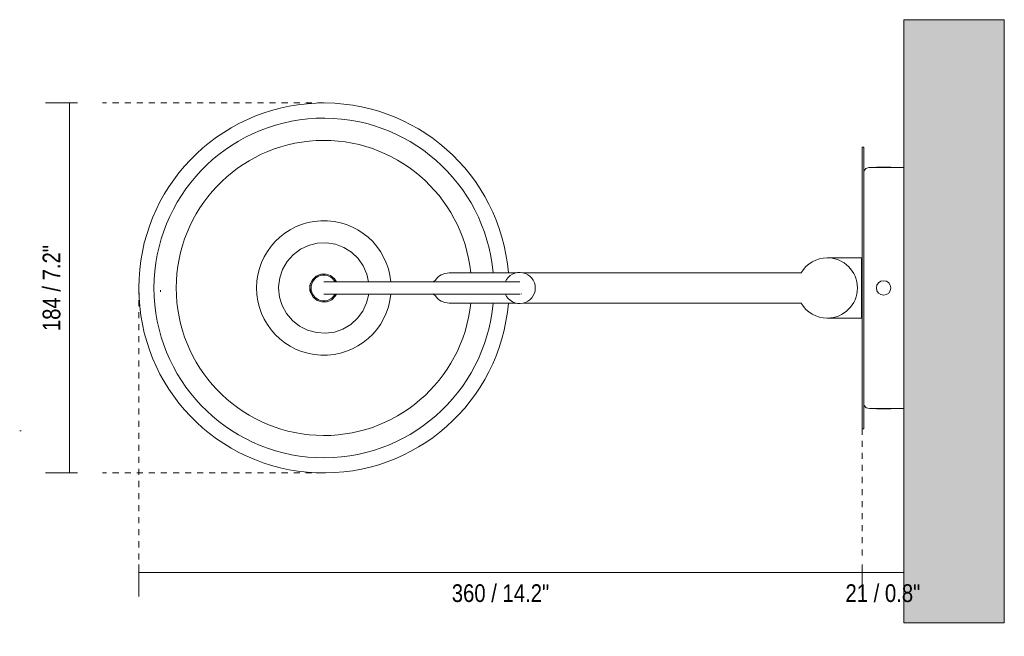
# Model space of a CAD drawing. Header units: millimetres. Extents: x -3708 to -1866, y -883 to 6729.
# Tile 3 of 3: x -3708 to -3219, y 6423 to 6729. Entities that reach past the tile are written whole.
import ezdxf

# ---------------------------------------------------------------- set-up
doc = ezdxf.new("R2010")
doc.units = ezdxf.units.MM
doc.linetypes.add('Dash', pattern=[6, 3, -3])
for name, color, linetype, lineweight in [('Cotas', 7, 'Continuous', 9), ('Cotas-4', 7, 'Continuous', 9), ('Lighthing Fixture Detail Wide Black', 7, 'Continuous', 20), ('Luminarias', 7, 'Continuous', 20), ('Muros', 7, 'Continuous', 9)]:
    doc.layers.add(name, color=color, linetype=linetype, lineweight=lineweight)
doc.layers.add('Lighthing Fixture Dim Grey Dash', color=7, linetype='Dash', lineweight=9, true_color=0xd2d2d2)
doc.styles.add('Arial Narrow', font='ARIALN.TTF', dxfattribs={"height": 8.8})
doc.dimstyles.new('FARO_-_2_2mm_Arial_Narrow_mm_Inch_Horiz', dxfattribs={"dimscale": 304.8, "dimtxt": 9.006193, "dimasz": 0, "dimexe": 0.03937, "dimexo": 0.0625, "dimgap": 0.006562, "dimtad": 1, "dimdec": 0, "dimzin": 0, "dimdsep": 46, "dimtxsty": 'Arial Narrow', "dimblk1": 'NONE', "dimblk2": 'NONE', "dimsah": 1, "dimcen": 0.09, "dimadec": 0, "dimazin": 0, "dimtfac": 1, "dimtdec": 4, "dimtix": 1, "dimtmove": 2, "dimatfit": 3, "dimfxl": 0.013123, "dimfxlon": 1, "dimtvp": 1, "dimtolj": 1, "dimtzin": 0, "dimarcsym": 2})
doc.dimstyles.new('FARO_-_2_2mm_Arial_Narrow_mm_Inch_Left', dxfattribs={"dimscale": 304.8, "dimtxt": 9.006193, "dimasz": 0, "dimexe": 0.03937, "dimexo": 0.0625, "dimgap": 0.006562, "dimtad": 1, "dimdec": 0, "dimzin": 0, "dimdsep": 46, "dimtxsty": 'Arial Narrow', "dimblk1": 'NONE', "dimblk2": 'NONE', "dimsah": 1, "dimcen": 0.09, "dimadec": 0, "dimazin": 0, "dimtfac": 1, "dimtdec": 4, "dimtix": 1, "dimtmove": 0, "dimatfit": 3, "dimfxl": 0.013123, "dimfxlon": 1, "dimtvp": 1, "dimtolj": 1, "dimtzin": 0, "dimarcsym": 2})

# ---------------------------------------------------------------- blocks, each defined once
blk = doc.blocks.new('20342-116 - 20342-116 TATAWIN White wall lamp arm-582519-Planta_PDF')
at = {"layer": 'Luminarias'}
for p, q in [((-3288.76, 6666.06), (-3289.56, 6666.06)), ((-3289.56, 6666.06), (-3289.56, 6526.06)), ((-3288.76, 6526.06), (-3288.76, 6666.06)), ((-3268.96, 6656.06), (-3285.99, 6656.06)), ((-3282.55, 6656.18), (-3282.42, 6656)), ((-3282.55, 6656.18), (-3275.37, 6656.18)), ((-3275.5, 6656), (-3275.37, 6656.18)), ((-3289.96, 6611.06), (-3306.96, 6611.06)), ((-3289.96, 6581.06), (-3289.96, 6611.06)), ((-3489.96, 6603.56), (-3494.96, 6603.56)), ((-3461.79, 6603.56), (-3489.96, 6603.56)), ((-3319.95, 6603.56), (-3458.39, 6603.56)), ((-3459.69, 6593.06), (-3459.86, 6593.06)), ((-3458.91, 6593.21), (-3459.08, 6593.16)), ((-3289.96, 6597.31), (-3289.56, 6597.31)), ((-3289.56, 6594.81), (-3289.96, 6594.81)), ((-3494.96, 6588.56), (-3489.96, 6588.56)), ((-3489.96, 6588.56), (-3461.65, 6588.56)), ((-3457.92, 6588.56), (-3319.95, 6588.56)), ((-3306.96, 6581.06), (-3289.96, 6581.06)), ((-3285.99, 6536.06), (-3268.96, 6536.06)), ((-3282.42, 6536.11), (-3282.55, 6535.94)), ((-3275.37, 6535.94), (-3282.55, 6535.94)), ((-3275.37, 6535.94), (-3275.5, 6536.11)), ((-3289.56, 6526.06), (-3288.76, 6526.06))]:
    blk.add_line(p, q, dxfattribs=at)
at = {"layer": 'Luminarias', "flags": 128}
for points in [[(-3288.76, 6654.12), (-3287.82, 6655.43), (-3286.33, 6656.04), (-3285.99, 6656.06)], [(-3534.94, 6599.06), (-3535.78, 6602.97), (-3537.59, 6607.1), (-3540.18, 6610.78), (-3543.45, 6613.88), (-3547.28, 6616.27), (-3551.5, 6617.84), (-3555.96, 6618.54), (-3560.46, 6618.34), (-3564.83, 6617.24), (-3568.9, 6615.3), (-3572.5, 6612.58), (-3575.49, 6609.21), (-3577.74, 6605.3), (-3579.17, 6601.03), (-3579.72, 6596.55), (-3579.73, 6596.06)], [(-3550.97, 6599.06), (-3551.94, 6600.67), (-3553.9, 6602.23), (-3556.28, 6603), (-3558.79, 6602.88), (-3561.09, 6601.89), (-3562.89, 6600.15), (-3563.97, 6597.89), (-3564.21, 6596.06)], [(-3459.86, 6599.06), (-3460.27, 6599.06), (-3461.37, 6599.06), (-3462.91, 6599.06), (-3464.79, 6599.06), (-3467.04, 6599.06), (-3469.7, 6599.06), (-3472.79, 6599.06), (-3476.33, 6599.06), (-3480.31, 6599.06), (-3484.74, 6599.06), (-3489.6, 6599.06), (-3494.83, 6599.06), (-3500.34, 6599.06), (-3506.04, 6599.06), (-3511.85, 6599.06), (-3517.68, 6599.06), (-3523.45, 6599.06), (-3529.06, 6599.06), (-3534.42, 6599.06), (-3539.42, 6599.06), (-3543.96, 6599.06), (-3547.95, 6599.06), (-3551.32, 6599.06), (-3554.01, 6599.06), (-3555.99, 6599.06), (-3557.21, 6599.06)], [(-3557.21, 6599.06), (-3555.99, 6599.06), (-3554.01, 6599.06), (-3551.32, 6599.06), (-3547.95, 6599.06), (-3543.96, 6599.06), (-3539.42, 6599.06), (-3534.42, 6599.06), (-3529.06, 6599.06), (-3523.45, 6599.06), (-3517.68, 6599.06), (-3511.85, 6599.06), (-3506.04, 6599.06), (-3500.34, 6599.06), (-3494.83, 6599.06), (-3489.6, 6599.06), (-3484.74, 6599.06), (-3480.31, 6599.06), (-3476.33, 6599.06), (-3472.79, 6599.06), (-3469.7, 6599.06), (-3467.04, 6599.06), (-3464.79, 6599.06), (-3462.91, 6599.06), (-3461.37, 6599.06), (-3460.27, 6599.06), (-3460.1, 6599.06)], [(-3579.73, 6596.06), (-3579.27, 6591.57), (-3577.94, 6587.27), (-3575.77, 6583.31), (-3572.86, 6579.87), (-3569.32, 6577.08), (-3565.3, 6575.05), (-3560.95, 6573.86), (-3556.45, 6573.56), (-3551.98, 6574.16), (-3547.73, 6575.64), (-3543.85, 6577.94), (-3540.51, 6580.96), (-3537.83, 6584.59), (-3535.94, 6588.68), (-3534.9, 6593.06)], [(-3564.21, 6596.06), (-3563.77, 6593.59), (-3562.48, 6591.44), (-3560.52, 6589.88), (-3558.14, 6589.11), (-3555.63, 6589.23), (-3553.33, 6590.22), (-3551.53, 6591.96), (-3551, 6593.06)], [(-3557.21, 6593.06), (-3555.99, 6593.06), (-3554.01, 6593.06), (-3551.32, 6593.06), (-3547.95, 6593.06), (-3543.96, 6593.06), (-3539.42, 6593.06), (-3534.42, 6593.06), (-3529.06, 6593.06), (-3523.45, 6593.06), (-3517.68, 6593.06), (-3511.85, 6593.06), (-3506.04, 6593.06), (-3500.34, 6593.06), (-3494.83, 6593.06), (-3489.6, 6593.06), (-3484.74, 6593.06), (-3480.31, 6593.06), (-3476.33, 6593.06), (-3472.79, 6593.06), (-3469.7, 6593.06), (-3467.04, 6593.06), (-3464.79, 6593.06), (-3462.91, 6593.06), (-3461.37, 6593.06), (-3460.27, 6593.06), (-3459.86, 6593.06)], [(-3460.05, 6593.06), (-3460.27, 6593.06), (-3461.37, 6593.06), (-3462.91, 6593.06), (-3464.79, 6593.06), (-3467.04, 6593.06), (-3469.7, 6593.06), (-3472.79, 6593.06), (-3476.33, 6593.06), (-3480.31, 6593.06), (-3484.74, 6593.06), (-3489.6, 6593.06), (-3494.83, 6593.06), (-3500.34, 6593.06), (-3506.04, 6593.06), (-3511.85, 6593.06), (-3517.68, 6593.06), (-3523.45, 6593.06), (-3529.06, 6593.06), (-3534.42, 6593.06), (-3539.42, 6593.06), (-3543.96, 6593.06), (-3547.95, 6593.06), (-3551.32, 6593.06), (-3554.01, 6593.06), (-3555.99, 6593.06), (-3557.21, 6593.06)], [(-3285.99, 6536.06), (-3287.55, 6536.5), (-3288.63, 6537.69), (-3288.76, 6538)]]:
    blk.add_lwpolyline(points, dxfattribs=at)
at = {"layer": 'Luminarias'}
for centre, radius, start, end in [((-3557.2, 6596.06), 92.01, 4.6765, 180), ((-3557.2, 6596.06), 84.46, 5.0952, 180), ((-3557.2, 6596.06), 73.38, 5.8678, 180), ((-3557.2, 6596.06), 33.45, 5.1537, 180), ((-3306.96, 6596.06), 15, 90, 150), ((-3306.96, 6596.06), 15, 270, 90), ((-3494.96, 6595.15), 8.4, 90, 146), ((-3459.86, 6596.06), 7.74, 0, 156.9803), ((-3557.21, 6596.06), 7, 159.8279, 180), ((-3557.21, 6596.06), 6.37, 28.5723, 180), ((-3504.37, 6601.5), 2.94, 303.2845, 326), ((-3278.96, 6596.06), 3.59, 0, 180), ((-3557.2, 6596.06), 92.01, 180, 355.3235), ((-3557.2, 6596.06), 84.46, 180, 354.9048), ((-3557.2, 6596.06), 73.38, 180, 354.1322), ((-3557.2, 6596.06), 33.45, 180, 354.8463), ((-3557.21, 6596.06), 7, 180, 200), ((-3557.21, 6596.06), 6.37, 180, 331.4277), ((-3504.37, 6590.62), 2.94, 34, 56.7155), ((-3459.86, 6596.06), 7.74, 202.9637, 0), ((-3278.96, 6596.06), 3.59, 180, 0), ((-3494.96, 6596.96), 8.4, 214, 270), ((-3306.96, 6596.06), 15, 210, 270)]:
    blk.add_arc(centre, radius, start, end, dxfattribs=at)
blk = doc.blocks.new('DIMBLOCK1-Planta_PDF')
at = {"layer": 'Cotas-4', "color": 251, "true_color": 0x5b5b5b}
for p, q in [((-3683.64, 6688.06), (-3695.64, 6688.06)), ((-3683.64, 6688.06), (-3683.64, 6504.05)), ((-3683.64, 6688.06), (-3679.64, 6688.06)), ((-3683.64, 6504.05), (-3695.64, 6504.05)), ((-3683.64, 6504.05), (-3679.64, 6504.05))]:
    blk.add_line(p, q, dxfattribs=at)
at = {"layer": 'Cotas-4', "color": 0, "insert": (-3697.01, 6574.61), "char_height": 8.8, "width": 51.464, "attachment_point": 1, "rotation": 90, "line_spacing_factor": 0.974696, "style": 'Arial Narrow'}
blk.add_mtext('184 / 7.2"', dxfattribs=at)
blk = doc.blocks.new('_None')
blk = doc.blocks.new('DIMBLOCK2-Planta_PDF')
at = {"layer": 'Cotas-4', "color": 251, "true_color": 0x5b5b5b}
for p, q in [((-3649.21, 6454.61), (-3649.21, 6458.61)), ((-3289.56, 6454.61), (-3289.56, 6458.61)), ((-3649.21, 6454.61), (-3289.56, 6454.61)), ((-3649.21, 6454.61), (-3649.21, 6442.61)), ((-3289.56, 6454.61), (-3289.56, 6442.61))]:
    blk.add_line(p, q, dxfattribs=at)
at = {"layer": 'Cotas-4', "color": 0, "insert": (-3493.62, 6448.68), "char_height": 8.8, "width": 58.1543, "attachment_point": 1, "line_spacing_factor": 0.974696, "style": 'Arial Narrow'}
blk.add_mtext('360 / 14.2"', dxfattribs=at)
blk = doc.blocks.new('DIMBLOCK3-Planta_PDF')
at = {"layer": 'Cotas-4', "color": 251, "true_color": 0x5b5b5b}
for p, q in [((-3289.56, 6454.61), (-3289.56, 6458.61)), ((-3268.96, 6454.61), (-3268.96, 6458.61)), ((-3289.56, 6454.61), (-3268.96, 6454.61)), ((-3289.56, 6454.61), (-3289.56, 6442.61)), ((-3268.96, 6454.61), (-3268.96, 6442.61))]:
    blk.add_line(p, q, dxfattribs=at)
at = {"layer": 'Cotas-4', "color": 0, "insert": (-3297.92, 6448.68), "char_height": 8.8, "width": 44.7736, "attachment_point": 1, "line_spacing_factor": 0.974696, "style": 'Arial Narrow'}
blk.add_mtext('21 / 0.8"', dxfattribs=at)

msp = doc.modelspace()

# ---------------------------------------------------------------- hatches: boundary and pattern name
at = {"layer": 'Muros', "true_color": 0xf7f7f7}
msp.add_hatch(color=7, dxfattribs=at).paths.add_polyline_path([(-3218.96, 6429.5), (-3218.96, 6729.5), (-3268.96, 6729.5), (-3268.96, 6429.5)])

# ---------------------------------------------------------------- linework, layer by layer
at = {"layer": 'Lighthing Fixture Detail Wide Black'}
for p, q in [((-3638.41, 6594.95), (-3638.41, 6594.11)), ((-3708.41, 6524.95), (-3707.61, 6524.95))]:
    msp.add_line(p, q, dxfattribs=at)
at = {"layer": 'Lighthing Fixture Dim Grey Dash'}
for p, q in [((-3557.2, 6688.06), (-3667.2, 6688.06)), ((-3649.21, 6596.06), (-3649.21, 6461.06)), ((-3268.96, 6536.06), (-3268.96, 6461.06)), ((-3289.56, 6526.06), (-3289.56, 6461.06)), ((-3557.2, 6504.05), (-3667.2, 6504.05))]:
    msp.add_line(p, q, dxfattribs=at)
at = {"layer": 'Muros', "color": 253, "true_color": 0xaaaaaa}
for p, q in [((-3268.96, 6729.5), (-3218.96, 6729.5)), ((-3268.96, 6429.5), (-3268.96, 6729.5)), ((-3218.96, 6729.5), (-3218.96, 6429.5)), ((-3268.96, 6429.5), (-3218.96, 6429.5))]:
    msp.add_line(p, q, dxfattribs=at)

# ---------------------------------------------------------------- block references
at = {"layer": 'Luminarias'}
msp.add_blockref('20342-116 - 20342-116 TATAWIN White wall lamp arm-582519-Planta_PDF', (0, 0), dxfattribs=at)

# ---------------------------------------------------------------- dimensions: what is measured, and where the dimension line sits
at = {"layer": 'Cotas', "color": 251, "true_color": 0x5b5b5b}
dim = msp.add_linear_dim(base=(-3683.64, 6504.05), p1=(-3679.64, 6688.06), p2=(-3679.64, 6504.05), angle=90, dimstyle='FARO_-_2_2mm_Arial_Narrow_mm_Inch_Left', override={"dimpost": '<>', "dimfxl": 184.012138}, dxfattribs=at)
dim.commit()
dim.dimension.update_dxf_attribs({"geometry": 'DIMBLOCK1-Planta_PDF', "text_midpoint": (-3691.34, 6596.06)})
for base, p1, p2, override, picture, middle in [((-3289.56, 6454.61), (-3649.21, 6458.61), (-3289.56, 6458.61), {"dimpost": '<>', "dimfxl": 359.650003}, 'DIMBLOCK2-Planta_PDF', (-3464.54, 6442.82)), ((-3268.96, 6454.61), (-3289.56, 6458.61), (-3268.96, 6458.61), {"dimpost": '<>', "dimfxl": 20.6}, 'DIMBLOCK3-Planta_PDF', (-3275.53, 6442.82))]:
    dim = msp.add_linear_dim(base=base, p1=p1, p2=p2, dimstyle='FARO_-_2_2mm_Arial_Narrow_mm_Inch_Horiz', override=override, dxfattribs=at)
    dim.commit()
    dim.dimension.update_dxf_attribs({"geometry": picture, "text_midpoint": middle, "dimtype": 160})

doc.saveas('drawing.dxf')
